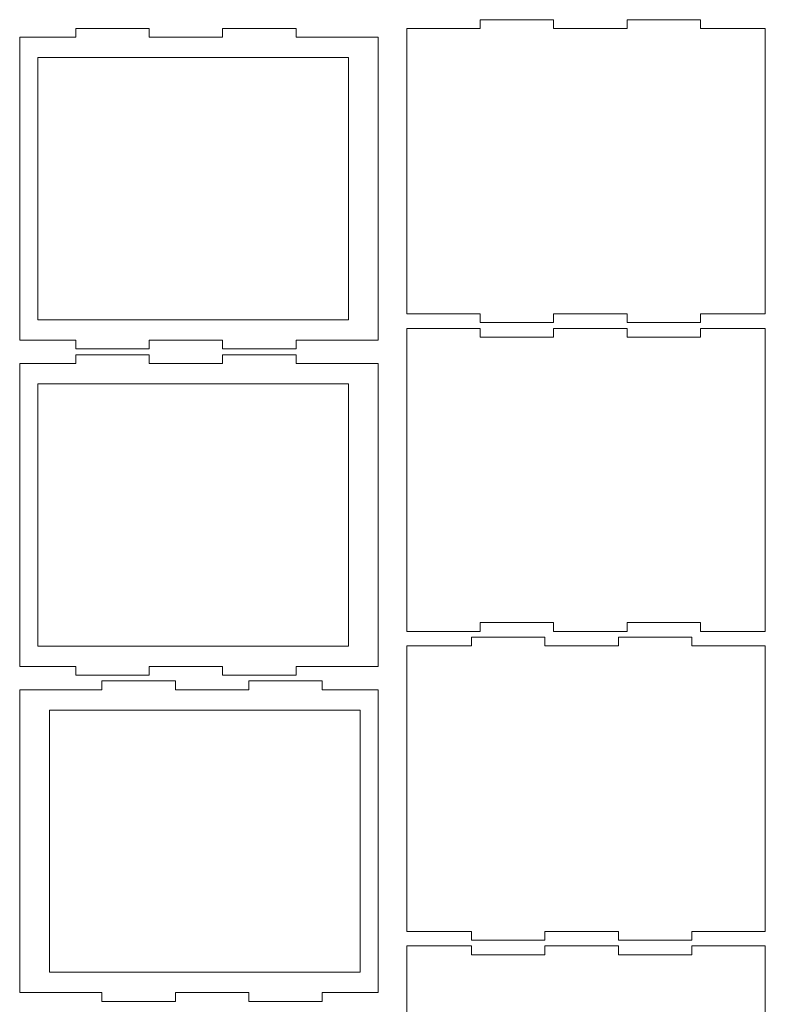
# Model space of a CAD drawing. Header units: millimetres. Extents: x -306 to 353, y -334 to 297.
# Tile 6 of 6: x 13 to 269, y -41 to 297. Entities that reach past the tile are written whole.
import ezdxf

# ---------------------------------------------------------------- set-up
doc = ezdxf.new("R2010")
doc.units = ezdxf.units.MM
doc.header["$MEASUREMENT"] = 0
doc.layers.add('Layer 1', color=7, linetype='Continuous')

msp = doc.modelspace()

# ---------------------------------------------------------------- linework, layer by layer
at = {"layer": 'Layer 1', "color": 250, "lineweight": 20}
for points, knots in [([(13.1958, 187.3437), (13.1958, 187.3437), (13.1958, 291.3437), (13.1958, 291.3437), (13.1958, 291.3437), (32.3958, 291.3437), (32.3958, 291.3437), (32.3958, 291.3437), (32.3958, 294.3437), (32.3958, 294.3437), (32.3958, 294.3437), (57.5958, 294.3437), (57.5958, 294.3437), (57.5958, 294.3437), (57.5958, 291.3437), (57.5958, 291.3437), (57.5958, 291.3437), (82.7958, 291.3437), (82.7958, 291.3437), (82.7958, 291.3437), (82.7958, 294.3437), (82.7958, 294.3437), (82.7958, 294.3437), (107.9958, 294.3437), (107.9958, 294.3437), (107.9958, 294.3437), (107.9958, 291.3437), (107.9958, 291.3437), (107.9958, 291.3437), (136.1958, 291.3437), (136.1958, 291.3437), (136.1958, 291.3437), (136.1958, 187.3437), (136.1958, 187.3437), (136.1958, 187.3437), (107.9958, 187.3437), (107.9958, 187.3437), (107.9958, 187.3437), (107.9958, 184.3437), (107.9958, 184.3437), (107.9958, 184.3437), (82.7958, 184.3437), (82.7958, 184.3437), (82.7958, 184.3437), (82.7958, 187.3437), (82.7958, 187.3437), (82.7958, 187.3437), (57.5958, 187.3437), (57.5958, 187.3437), (57.5958, 187.3437), (57.5958, 184.3437), (57.5958, 184.3437), (57.5958, 184.3437), (32.3958, 184.3437), (32.3958, 184.3437), (32.3958, 184.3437), (32.3958, 187.3437), (32.3958, 187.3437), (32.3958, 187.3437), (13.1958, 187.3437), (13.1958, 187.3437)], [0, 0, 0, 0, 0.05, 0.05, 0.05, 0.1, 0.1, 0.1, 0.15, 0.15, 0.15, 0.2, 0.2, 0.2, 0.25, 0.25, 0.25, 0.3, 0.3, 0.3, 0.35, 0.35, 0.35, 0.4, 0.4, 0.4, 0.45, 0.45, 0.45, 0.5, 0.5, 0.5, 0.55, 0.55, 0.55, 0.6, 0.6, 0.6, 0.65, 0.65, 0.65, 0.7, 0.7, 0.7, 0.75, 0.75, 0.75, 0.8, 0.8, 0.8, 0.85, 0.85, 0.85, 0.9, 0.9, 0.9, 0.95, 0.95, 0.95, 1, 1, 1, 1]), ([(268.9627, 196.3689), (268.9627, 196.3689), (268.9627, 294.3689), (268.9627, 294.3689), (268.9627, 294.3689), (246.7627, 294.3689), (246.7627, 294.3689), (246.7627, 294.3689), (246.7627, 297.3689), (246.7627, 297.3689), (246.7627, 297.3689), (221.5627, 297.3689), (221.5627, 297.3689), (221.5627, 297.3689), (221.5627, 294.3689), (221.5627, 294.3689), (221.5627, 294.3689), (196.3627, 294.3689), (196.3627, 294.3689), (196.3627, 294.3689), (196.3627, 297.3689), (196.3627, 297.3689), (196.3627, 297.3689), (171.1627, 297.3689), (171.1627, 297.3689), (171.1627, 297.3689), (171.1627, 294.3689), (171.1627, 294.3689), (171.1627, 294.3689), (145.9627, 294.3689), (145.9627, 294.3689), (145.9627, 294.3689), (145.9627, 196.3689), (145.9627, 196.3689), (145.9627, 196.3689), (171.1627, 196.3689), (171.1627, 196.3689), (171.1627, 196.3689), (171.1627, 193.3689), (171.1627, 193.3689), (171.1627, 193.3689), (196.3627, 193.3689), (196.3627, 193.3689), (196.3627, 193.3689), (196.3627, 196.3689), (196.3627, 196.3689), (196.3627, 196.3689), (221.5627, 196.3689), (221.5627, 196.3689), (221.5627, 196.3689), (221.5627, 193.3689), (221.5627, 193.3689), (221.5627, 193.3689), (246.7627, 193.3689), (246.7627, 193.3689), (246.7627, 193.3689), (246.7627, 196.3689), (246.7627, 196.3689), (246.7627, 196.3689), (268.9627, 196.3689), (268.9627, 196.3689)], [0, 0, 0, 0, 0.05, 0.05, 0.05, 0.1, 0.1, 0.1, 0.15, 0.15, 0.15, 0.2, 0.2, 0.2, 0.25, 0.25, 0.25, 0.3, 0.3, 0.3, 0.35, 0.35, 0.35, 0.4, 0.4, 0.4, 0.45, 0.45, 0.45, 0.5, 0.5, 0.5, 0.55, 0.55, 0.55, 0.6, 0.6, 0.6, 0.65, 0.65, 0.65, 0.7, 0.7, 0.7, 0.75, 0.75, 0.75, 0.8, 0.8, 0.8, 0.85, 0.85, 0.85, 0.9, 0.9, 0.9, 0.95, 0.95, 0.95, 1, 1, 1, 1]), ([(19.4458, 194.3437), (19.4458, 194.3437), (125.9458, 194.3437), (125.9458, 194.3437), (125.9458, 194.3437), (125.9458, 284.3437), (125.9458, 284.3437), (125.9458, 284.3437), (19.4458, 284.3437), (19.4458, 284.3437), (19.4458, 284.3437), (19.4458, 194.3437), (19.4458, 194.3437)], [0, 0, 0, 0, 0.25, 0.25, 0.25, 0.5, 0.5, 0.5, 0.75, 0.75, 0.75, 1, 1, 1, 1]), ([(246.7627, 188.3689), (246.7627, 188.3689), (221.5627, 188.3689), (221.5627, 188.3689), (221.5627, 188.3689), (221.5627, 191.3689), (221.5627, 191.3689), (221.5627, 191.3689), (196.3627, 191.3689), (196.3627, 191.3689), (196.3627, 191.3689), (196.3627, 188.3689), (196.3627, 188.3689), (196.3627, 188.3689), (171.1627, 188.3689), (171.1627, 188.3689), (171.1627, 188.3689), (171.1627, 191.3689), (171.1627, 191.3689), (171.1627, 191.3689), (145.9627, 191.3689), (145.9627, 191.3689), (145.9627, 191.3689), (145.9627, 188.3689), (145.9627, 188.3689), (145.9627, 188.3689), (145.9627, 90.3689), (145.9627, 90.3689), (145.9627, 90.3689), (145.9627, 87.3689), (145.9627, 87.3689), (145.9627, 87.3689), (171.1627, 87.3689), (171.1627, 87.3689), (171.1627, 87.3689), (171.1627, 90.3689), (171.1627, 90.3689), (171.1627, 90.3689), (196.3627, 90.3689), (196.3627, 90.3689), (196.3627, 90.3689), (196.3627, 87.3689), (196.3627, 87.3689), (196.3627, 87.3689), (221.5627, 87.3689), (221.5627, 87.3689), (221.5627, 87.3689), (221.5627, 90.3689), (221.5627, 90.3689), (221.5627, 90.3689), (246.7627, 90.3689), (246.7627, 90.3689), (246.7627, 90.3689), (246.7627, 87.3689), (246.7627, 87.3689), (246.7627, 87.3689), (268.9627, 87.3689), (268.9627, 87.3689), (268.9627, 87.3689), (268.9627, 90.3689), (268.9627, 90.3689), (268.9627, 90.3689), (268.9627, 188.3689), (268.9627, 188.3689), (268.9627, 188.3689), (268.9627, 191.3689), (268.9627, 191.3689), (268.9627, 191.3689), (246.7627, 191.3689), (246.7627, 191.3689), (246.7627, 191.3689), (246.7627, 188.3689), (246.7627, 188.3689)], [0, 0, 0, 0, 0.04166667, 0.04166667, 0.04166667, 0.08333333, 0.08333333, 0.08333333, 0.125, 0.125, 0.125, 0.16666667, 0.16666667, 0.16666667, 0.20833333, 0.20833333, 0.20833333, 0.25, 0.25, 0.25, 0.29166667, 0.29166667, 0.29166667, 0.33333333, 0.33333333, 0.33333333, 0.375, 0.375, 0.375, 0.41666667, 0.41666667, 0.41666667, 0.45833333, 0.45833333, 0.45833333, 0.5, 0.5, 0.5, 0.54166667, 0.54166667, 0.54166667, 0.58333333, 0.58333333, 0.58333333, 0.625, 0.625, 0.625, 0.66666667, 0.66666667, 0.66666667, 0.70833333, 0.70833333, 0.70833333, 0.75, 0.75, 0.75, 0.79166667, 0.79166667, 0.79166667, 0.83333333, 0.83333333, 0.83333333, 0.875, 0.875, 0.875, 0.91666667, 0.91666667, 0.91666667, 0.95833333, 0.95833333, 0.95833333, 1, 1, 1, 1]), ([(13.1958, 75.3437), (13.1958, 75.3437), (13.1958, 179.3437), (13.1958, 179.3437), (13.1958, 179.3437), (32.3958, 179.3437), (32.3958, 179.3437), (32.3958, 179.3437), (32.3958, 182.3437), (32.3958, 182.3437), (32.3958, 182.3437), (57.5958, 182.3437), (57.5958, 182.3437), (57.5958, 182.3437), (57.5958, 179.3437), (57.5958, 179.3437), (57.5958, 179.3437), (82.7958, 179.3437), (82.7958, 179.3437), (82.7958, 179.3437), (82.7958, 182.3437), (82.7958, 182.3437), (82.7958, 182.3437), (107.9958, 182.3437), (107.9958, 182.3437), (107.9958, 182.3437), (107.9958, 179.3437), (107.9958, 179.3437), (107.9958, 179.3437), (136.1958, 179.3437), (136.1958, 179.3437), (136.1958, 179.3437), (136.1958, 75.3437), (136.1958, 75.3437), (136.1958, 75.3437), (107.9958, 75.3437), (107.9958, 75.3437), (107.9958, 75.3437), (107.9958, 72.3437), (107.9958, 72.3437), (107.9958, 72.3437), (82.7958, 72.3437), (82.7958, 72.3437), (82.7958, 72.3437), (82.7958, 75.3437), (82.7958, 75.3437), (82.7958, 75.3437), (57.5958, 75.3437), (57.5958, 75.3437), (57.5958, 75.3437), (57.5958, 72.3437), (57.5958, 72.3437), (57.5958, 72.3437), (32.3958, 72.3437), (32.3958, 72.3437), (32.3958, 72.3437), (32.3958, 75.3437), (32.3958, 75.3437), (32.3958, 75.3437), (13.1958, 75.3437), (13.1958, 75.3437)], [0, 0, 0, 0, 0.05, 0.05, 0.05, 0.1, 0.1, 0.1, 0.15, 0.15, 0.15, 0.2, 0.2, 0.2, 0.25, 0.25, 0.25, 0.3, 0.3, 0.3, 0.35, 0.35, 0.35, 0.4, 0.4, 0.4, 0.45, 0.45, 0.45, 0.5, 0.5, 0.5, 0.55, 0.55, 0.55, 0.6, 0.6, 0.6, 0.65, 0.65, 0.65, 0.7, 0.7, 0.7, 0.75, 0.75, 0.75, 0.8, 0.8, 0.8, 0.85, 0.85, 0.85, 0.9, 0.9, 0.9, 0.95, 0.95, 0.95, 1, 1, 1, 1]), ([(19.4458, 82.3437), (19.4458, 82.3437), (125.9458, 82.3437), (125.9458, 82.3437), (125.9458, 82.3437), (125.9458, 172.3437), (125.9458, 172.3437), (125.9458, 172.3437), (19.4458, 172.3437), (19.4458, 172.3437), (19.4458, 172.3437), (19.4458, 82.3437), (19.4458, 82.3437)], [0, 0, 0, 0, 0.25, 0.25, 0.25, 0.5, 0.5, 0.5, 0.75, 0.75, 0.75, 1, 1, 1, 1]), ([(145.9627, -15.631), (145.9627, -15.631), (145.9627, 82.3689), (145.9627, 82.3689), (145.9627, 82.3689), (168.1627, 82.3689), (168.1627, 82.3689), (168.1627, 82.3689), (168.1627, 85.3689), (168.1627, 85.3689), (168.1627, 85.3689), (193.3627, 85.3689), (193.3627, 85.3689), (193.3627, 85.3689), (193.3627, 82.3689), (193.3627, 82.3689), (193.3627, 82.3689), (218.5627, 82.3689), (218.5627, 82.3689), (218.5627, 82.3689), (218.5627, 85.3689), (218.5627, 85.3689), (218.5627, 85.3689), (243.7627, 85.3689), (243.7627, 85.3689), (243.7627, 85.3689), (243.7627, 82.3689), (243.7627, 82.3689), (243.7627, 82.3689), (268.9627, 82.3689), (268.9627, 82.3689), (268.9627, 82.3689), (268.9627, -15.631), (268.9627, -15.631), (268.9627, -15.631), (243.7627, -15.631), (243.7627, -15.631), (243.7627, -15.631), (243.7627, -18.631), (243.7627, -18.631), (243.7627, -18.631), (218.5627, -18.631), (218.5627, -18.631), (218.5627, -18.631), (218.5627, -15.631), (218.5627, -15.631), (218.5627, -15.631), (193.3627, -15.631), (193.3627, -15.631), (193.3627, -15.631), (193.3627, -18.631), (193.3627, -18.631), (193.3627, -18.631), (168.1627, -18.631), (168.1627, -18.631), (168.1627, -18.631), (168.1627, -15.631), (168.1627, -15.631), (168.1627, -15.631), (145.9627, -15.631), (145.9627, -15.631)], [0, 0, 0, 0, 0.05, 0.05, 0.05, 0.1, 0.1, 0.1, 0.15, 0.15, 0.15, 0.2, 0.2, 0.2, 0.25, 0.25, 0.25, 0.3, 0.3, 0.3, 0.35, 0.35, 0.35, 0.4, 0.4, 0.4, 0.45, 0.45, 0.45, 0.5, 0.5, 0.5, 0.55, 0.55, 0.55, 0.6, 0.6, 0.6, 0.65, 0.65, 0.65, 0.7, 0.7, 0.7, 0.75, 0.75, 0.75, 0.8, 0.8, 0.8, 0.85, 0.85, 0.85, 0.9, 0.9, 0.9, 0.95, 0.95, 0.95, 1, 1, 1, 1]), ([(136.1958, -36.6562), (136.1958, -36.6562), (136.1958, 67.3437), (136.1958, 67.3437), (136.1958, 67.3437), (116.9958, 67.3437), (116.9958, 67.3437), (116.9958, 67.3437), (116.9958, 70.3437), (116.9958, 70.3437), (116.9958, 70.3437), (91.7958, 70.3437), (91.7958, 70.3437), (91.7958, 70.3437), (91.7958, 67.3437), (91.7958, 67.3437), (91.7958, 67.3437), (66.5958, 67.3437), (66.5958, 67.3437), (66.5958, 67.3437), (66.5958, 70.3437), (66.5958, 70.3437), (66.5958, 70.3437), (41.3958, 70.3437), (41.3958, 70.3437), (41.3958, 70.3437), (41.3958, 67.3437), (41.3958, 67.3437), (41.3958, 67.3437), (13.1958, 67.3437), (13.1958, 67.3437), (13.1958, 67.3437), (13.1958, -36.6562), (13.1958, -36.6562), (13.1958, -36.6562), (41.3958, -36.6562), (41.3958, -36.6562), (41.3958, -36.6562), (41.3958, -39.6562), (41.3958, -39.6562), (41.3958, -39.6562), (66.5958, -39.6562), (66.5958, -39.6562), (66.5958, -39.6562), (66.5958, -36.6562), (66.5958, -36.6562), (66.5958, -36.6562), (91.7958, -36.6562), (91.7958, -36.6562), (91.7958, -36.6562), (91.7958, -39.6562), (91.7958, -39.6562), (91.7958, -39.6562), (116.9958, -39.6562), (116.9958, -39.6562), (116.9958, -39.6562), (116.9958, -36.6562), (116.9958, -36.6562), (116.9958, -36.6562), (136.1958, -36.6562), (136.1958, -36.6562)], [0, 0, 0, 0, 0.05, 0.05, 0.05, 0.1, 0.1, 0.1, 0.15, 0.15, 0.15, 0.2, 0.2, 0.2, 0.25, 0.25, 0.25, 0.3, 0.3, 0.3, 0.35, 0.35, 0.35, 0.4, 0.4, 0.4, 0.45, 0.45, 0.45, 0.5, 0.5, 0.5, 0.55, 0.55, 0.55, 0.6, 0.6, 0.6, 0.65, 0.65, 0.65, 0.7, 0.7, 0.7, 0.75, 0.75, 0.75, 0.8, 0.8, 0.8, 0.85, 0.85, 0.85, 0.9, 0.9, 0.9, 0.95, 0.95, 0.95, 1, 1, 1, 1]), ([(129.9458, -29.6562), (129.9458, -29.6562), (23.4458, -29.6562), (23.4458, -29.6562), (23.4458, -29.6562), (23.4458, 60.3437), (23.4458, 60.3437), (23.4458, 60.3437), (129.9458, 60.3437), (129.9458, 60.3437), (129.9458, 60.3437), (129.9458, -29.6562), (129.9458, -29.6562)], [0, 0, 0, 0, 0.25, 0.25, 0.25, 0.5, 0.5, 0.5, 0.75, 0.75, 0.75, 1, 1, 1, 1]), ([(168.1627, -23.631), (168.1627, -23.631), (193.3627, -23.631), (193.3627, -23.631), (193.3627, -23.631), (193.3627, -20.631), (193.3627, -20.631), (193.3627, -20.631), (218.5627, -20.631), (218.5627, -20.631), (218.5627, -20.631), (218.5627, -23.631), (218.5627, -23.631), (218.5627, -23.631), (243.7627, -23.631), (243.7627, -23.631), (243.7627, -23.631), (243.7627, -20.631), (243.7627, -20.631), (243.7627, -20.631), (268.9627, -20.631), (268.9627, -20.631), (268.9627, -20.631), (268.9627, -23.631), (268.9627, -23.631), (268.9627, -23.631), (268.9627, -121.631), (268.9627, -121.631), (268.9627, -121.631), (268.9627, -124.631), (268.9627, -124.631), (268.9627, -124.631), (243.7627, -124.631), (243.7627, -124.631), (243.7627, -124.631), (243.7627, -121.631), (243.7627, -121.631), (243.7627, -121.631), (218.5627, -121.631), (218.5627, -121.631), (218.5627, -121.631), (218.5627, -124.631), (218.5627, -124.631), (218.5627, -124.631), (193.3627, -124.631), (193.3627, -124.631), (193.3627, -124.631), (193.3627, -121.631), (193.3627, -121.631), (193.3627, -121.631), (168.1627, -121.631), (168.1627, -121.631), (168.1627, -121.631), (168.1627, -124.631), (168.1627, -124.631), (168.1627, -124.631), (145.9627, -124.631), (145.9627, -124.631), (145.9627, -124.631), (145.9627, -121.631), (145.9627, -121.631), (145.9627, -121.631), (145.9627, -23.631), (145.9627, -23.631), (145.9627, -23.631), (145.9627, -20.631), (145.9627, -20.631), (145.9627, -20.631), (168.1627, -20.631), (168.1627, -20.631), (168.1627, -20.631), (168.1627, -23.631), (168.1627, -23.631)], [0, 0, 0, 0, 0.04166667, 0.04166667, 0.04166667, 0.08333333, 0.08333333, 0.08333333, 0.125, 0.125, 0.125, 0.16666667, 0.16666667, 0.16666667, 0.20833333, 0.20833333, 0.20833333, 0.25, 0.25, 0.25, 0.29166667, 0.29166667, 0.29166667, 0.33333333, 0.33333333, 0.33333333, 0.375, 0.375, 0.375, 0.41666667, 0.41666667, 0.41666667, 0.45833333, 0.45833333, 0.45833333, 0.5, 0.5, 0.5, 0.54166667, 0.54166667, 0.54166667, 0.58333333, 0.58333333, 0.58333333, 0.625, 0.625, 0.625, 0.66666667, 0.66666667, 0.66666667, 0.70833333, 0.70833333, 0.70833333, 0.75, 0.75, 0.75, 0.79166667, 0.79166667, 0.79166667, 0.83333333, 0.83333333, 0.83333333, 0.875, 0.875, 0.875, 0.91666667, 0.91666667, 0.91666667, 0.95833333, 0.95833333, 0.95833333, 1, 1, 1, 1])]:
    msp.add_open_spline(points, degree=3, knots=knots, dxfattribs=at)

doc.saveas('drawing.dxf')
